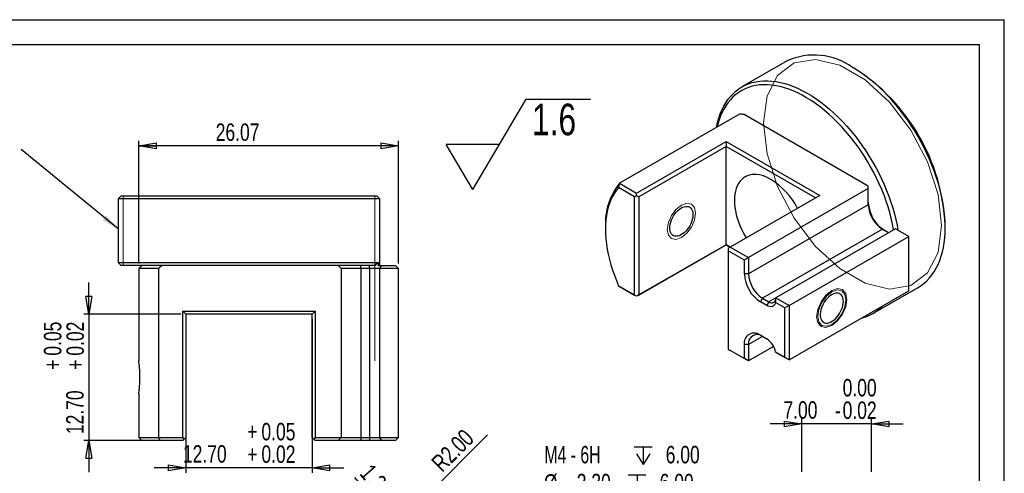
# Model space of a CAD drawing. Header units: millimetres. Extents: x 0 to 297, y 0 to 210.
# Tile 3 of 3: x 99 to 297, y 119 to 210. Entities that reach past the tile are written whole.
import ezdxf

# ---------------------------------------------------------------- set-up
doc = ezdxf.new("R2010")
doc.units = ezdxf.units.MM
doc.layers.add('图层0', color=7, linetype='Continuous', lineweight=25)
doc.styles.add('SLDTEXTSTYLE0', font='TXT', dxfattribs={"width": 0.75})
doc.styles.add('SLDTEXTSTYLE10', font='TXT', dxfattribs={"width": 0.678571})
doc.dimstyles.new('SLDDIMSTYLE0', dxfattribs={"dimtxt": 3.5, "dimasz": 3.556, "dimexe": 0, "dimexo": 0.0625, "dimgap": 0.875, "dimtad": 1, "dimlfac": 0.5, "dimrnd": 1e-09, "dimzin": 12, "dimdsep": 46, "dimtxsty": 'SLDTEXTSTYLE0', "dimblk1": 'CLOSED', "dimblk2": 'CLOSED', "dimsah": 1, "dimcen": 0.09, "dimadec": 0, "dimazin": 3, "dimtfac": 1, "dimtmove": 0, "dimatfit": 0, "dimldrblk": 'CLOSED', "dimfxl": 0, "dimfrac": 2, "dimtolj": 1, "dimtzin": 12, "dimarcsym": 0})
doc.dimstyles.new('SLDDIMSTYLE1', dxfattribs={"dimtxt": 3.5, "dimasz": 3.556, "dimexe": 0, "dimexo": 0.0625, "dimgap": 0.875, "dimtad": 1, "dimlfac": 0.5, "dimrnd": 1e-09, "dimzin": 4, "dimdsep": 46, "dimtxsty": 'SLDTEXTSTYLE0', "dimblk1": 'CLOSED', "dimblk2": 'CLOSED', "dimsah": 1, "dimcen": 0, "dimadec": 0, "dimazin": 1, "dimtfac": 1, "dimtofl": 0, "dimtmove": 1, "dimatfit": 3, "dimldrblk": 'CLOSED', "dimfxl": 0, "dimfrac": 2, "dimtolj": 1, "dimtzin": 12, "dimarcsym": 0})
doc.dimstyles.new('SLDDIMSTYLE5', dxfattribs={"dimtxt": 3.5, "dimasz": 3.556, "dimexe": 0, "dimexo": 0.0625, "dimgap": 0.875, "dimtad": 0, "dimtih": 1, "dimtoh": 1, "dimdec": 6, "dimlfac": 0.5, "dimrnd": 1e-09, "dimzin": 12, "dimdsep": 46, "dimtxsty": 'SLDTEXTSTYLE0', "dimblk1": 'NONE', "dimblk2": 'CLOSED', "dimsah": 1, "dimcen": 0, "dimadec": 0, "dimazin": 3, "dimtfac": 1, "dimtmove": 0, "dimatfit": 3, "dimldrblk": 'NONE', "dimfxl": 0, "dimfrac": 2, "dimtolj": 1, "dimtzin": 12, "dimarcsym": 0})
doc.dimstyles.new('SLDDIMSTYLE6', dxfattribs={"dimtxt": 3.5, "dimasz": 3.556, "dimexe": 0, "dimexo": 0.0625, "dimgap": 0.875, "dimtad": 1, "dimlfac": 0.5, "dimrnd": 1e-09, "dimzin": 4, "dimdsep": 46, "dimtxsty": 'SLDTEXTSTYLE0', "dimblk1": 'CLOSED', "dimblk2": 'CLOSED', "dimsah": 1, "dimcen": 0.09, "dimadec": 0, "dimazin": 1, "dimtol": 1, "dimtm": 0.02, "dimtfac": 1, "dimtmove": 0, "dimatfit": 0, "dimldrblk": 'CLOSED', "dimfxl": 0, "dimfrac": 2, "dimtolj": 1, "dimtzin": 0, "dimarcsym": 0})
doc.dimstyles.new('SLDDIMSTYLE7', dxfattribs={"dimtxt": 3.5, "dimasz": 3.556, "dimexe": 0, "dimexo": 0.0625, "dimgap": 0.875, "dimtad": 1, "dimlfac": 0.5, "dimrnd": 1e-09, "dimzin": 4, "dimdsep": 46, "dimtxsty": 'SLDTEXTSTYLE0', "dimblk1": 'CLOSED', "dimblk2": 'CLOSED', "dimsah": 1, "dimcen": 0.09, "dimadec": 0, "dimazin": 1, "dimtol": 1, "dimtp": 0.05, "dimtm": -0.02, "dimtfac": 1, "dimtmove": 0, "dimatfit": 0, "dimldrblk": 'CLOSED', "dimfxl": 0, "dimfrac": 2, "dimtolj": 1, "dimarcsym": 0})
doc.dimstyles.new('SLDDIMSTYLE8', dxfattribs={"dimtxt": 3.5, "dimasz": 3.556, "dimexe": 0, "dimexo": 0.0625, "dimgap": 0.875, "dimtad": 1, "dimlfac": 0.5, "dimrnd": 1e-09, "dimzin": 12, "dimdsep": 46, "dimtxsty": 'SLDTEXTSTYLE0', "dimblk1": 'CLOSED', "dimblk2": 'CLOSED', "dimsah": 1, "dimcen": 0.09, "dimadec": 0, "dimazin": 3, "dimtfac": 1, "dimtofl": 0, "dimtmove": 0, "dimatfit": 3, "dimldrblk": 'CLOSED', "dimfxl": 0, "dimfrac": 2, "dimtolj": 1, "dimtzin": 12, "dimarcsym": 0})
doc.dimstyles.new('SLDDIMSTYLE9', dxfattribs={"dimtxt": 0.18, "dimasz": 3.556, "dimexe": 0, "dimexo": 0.0625, "dimgap": 0, "dimtad": 0, "dimtih": 1, "dimtoh": 1, "dimdec": 0, "dimrnd": 1e-09, "dimzin": 0, "dimdsep": 46, "dimtxsty": 'Standard', "dimsah": 1, "dimcen": 0.09, "dimadec": 0, "dimazin": 0, "dimtfac": 3.556, "dimtdec": 0, "dimtofl": 0, "dimtmove": 0, "dimatfit": 3, "dimfxl": 0, "dimfrac": 2, "dimtolj": 1, "dimtzin": 0, "dimarcsym": 0})

# ---------------------------------------------------------------- blocks, each defined once
blk = doc.blocks.new('SW_SFSYMBOL_0')
at = {"layer": '图层0', "color": 0}
for p, q in [((-11.87, -9.07), (-1.17, 9.07)), ((-1.17, 9.07), (11.73, 9.07)), ((-11.87, -9.07), (-17.23, 0)), ((-6.52, 0), (-17.23, 0))]:
    blk.add_line(p, q, dxfattribs=at)
at = {"layer": '图层0', "color": 0, "insert": (0, 8.19), "char_height": 6.35, "attachment_point": 1, "style": 'SLDTEXTSTYLE0'}
blk.add_mtext('1.6', dxfattribs=at)
blk = doc.blocks.new('_Closed')
at = {"color": 0, "linetype": 'ByBlock', "lineweight": -2}
for p, q in [((-1, 0.166667), (0, 0)), ((-1, 0.166667), (-1, -0.166667)), ((0, 0), (-1, -0.166667)), ((0, 0), (-1, 0))]:
    blk.add_line(p, q, dxfattribs=at)
blk = doc.blocks.new('_D_1')
at = {"layer": '图层0'}
for q in [(193.27, 126.61), (160.52, 93.87)]:
    blk.add_line((165.01, 98.36), q, dxfattribs=at)
at = {"layer": '图层0', "xscale": 3.556, "yscale": 3.556, "rotation": 44.98318443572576}
blk.add_blockref('_Closed', (165.01, 98.36, -24.6), dxfattribs=at)
at = {"layer": '图层0', "insert": (181.68, 121.39), "char_height": 3.5, "attachment_point": 1, "rotation": 45, "style": 'SLDTEXTSTYLE0'}
blk.add_mtext('R2.00', dxfattribs=at)
blk = doc.blocks.new('_D_3')
at = {"layer": '图层0'}
for p, q in [((175.5, 107.88), (166.62, 118.06)), ((168.59, 101.85), (176.26, 108.53)), ((177.25, 105.88), (175.5, 107.88)), ((170.33, 99.85), (178, 106.53)), ((177.25, 105.88), (181.42, 101.09))]:
    blk.add_line(p, q, dxfattribs=at)
at = {"layer": '图层0', "xscale": 3.556, "yscale": 3.556}
for p, rotation in [((175.5, 107.88, -24.6), 311.0962386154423), ((177.25, 105.88, -24.6), 131.0962386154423)]:
    blk.add_blockref('_Closed', p, dxfattribs=dict(at, rotation=rotation))
at = {"layer": '图层0', "insert": (170.02, 121.02), "char_height": 3.5, "attachment_point": 1, "rotation": 311.0962, "style": 'SLDTEXTSTYLE0'}
blk.add_mtext('1.33', dxfattribs=at)
blk = doc.blocks.new('SW_SYMBOL_HOLE_DEPTH')
at = {"layer": '图层0', "color": 0}
for p, q in [((0, 875), (800, 875)), ((100, 555), (400, 75)), ((400, 875), (400, 75)), ((700, 555), (400, 75))]:
    blk.add_line(p, q, dxfattribs=at)
blk = doc.blocks.new('_D_10')
at = {"layer": '图层0'}
for p, q in [((239.64, 114.19), (203.34, 114.19)), ((234.68, 95.68), (239.64, 114.19)), ((232.97, 89.3), (234.68, 95.68))]:
    blk.add_line(p, q, dxfattribs=at)
at = {"layer": '图层0', "xscale": 0.004470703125, "yscale": 0.004470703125, "zscale": 0.004470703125}
for p in [(222.71, 120.29), (221.48, 114.68)]:
    blk.add_blockref('SW_SYMBOL_HOLE_DEPTH', p, dxfattribs=at)
at = {"layer": '图层0', "xscale": 3.556, "yscale": 3.556, "rotation": 255.0000000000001}
blk.add_blockref('_Closed', (234.68, 95.68, -3.93), dxfattribs=at)
at = {"layer": '图层0', "char_height": 3.5, "attachment_point": 1}
for s, insert, style in [('M4 - 6H', (204.65, 124.37), 'SLDTEXTSTYLE10'), ('6.00', (229.02, 124.37), 'SLDTEXTSTYLE0'), ('%%c', (204.57, 118.7), 'SLDTEXTSTYLE0'), ('3.30', (211.16, 118.76), 'SLDTEXTSTYLE0'), ('6.00', (227.8, 118.76), 'SLDTEXTSTYLE0')]:
    blk.add_mtext(s, dxfattribs=dict(at, insert=insert, style=style))
blk = doc.blocks.new('_None')
blk = doc.blocks.new('_D_12')
at = {"layer": '图层0'}
for p, q in [((256.33, 128.78), (249.98, 128.78)), ((256.33, 119.18), (256.33, 129.78)), ((270.33, 128.78), (256.33, 128.78)), ((270.33, 119.18), (270.33, 129.78)), ((270.33, 128.78), (276.68, 128.78))]:
    blk.add_line(p, q, dxfattribs=at)
at = {"layer": '图层0', "xscale": 3.556, "yscale": 3.556}
blk.add_blockref('_Closed', (256.33, 128.78, -3.93), dxfattribs=at)
at = {"layer": '图层0', "xscale": 3.556, "yscale": 3.556, "rotation": 180.0000000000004}
blk.add_blockref('_Closed', (270.33, 128.78, -3.93), dxfattribs=at)
at = {"layer": '图层0', "char_height": 3.5, "attachment_point": 1, "style": 'SLDTEXTSTYLE0'}
for s, insert in [('0.00', (264.54, 137.82)), ('7.00', (252.65, 133.34)), ('0.02', (264.54, 133.29)), ('-', (262.99, 133.29))]:
    blk.add_mtext(s, dxfattribs=dict(at, insert=insert))
blk = doc.blocks.new('_D_15')
at = {"layer": '图层0'}
for p, q in [((132.66, 149.84), (132.66, 118.95)), ((158.06, 149.84), (158.06, 118.95)), ((132.66, 119.95), (126.31, 119.95)), ((158.06, 119.95), (132.66, 119.95)), ((158.06, 119.95), (164.41, 119.95))]:
    blk.add_line(p, q, dxfattribs=at)
at = {"layer": '图层0', "xscale": 3.556, "yscale": 3.556}
blk.add_blockref('_Closed', (132.66, 119.95), dxfattribs=at)
at = {"layer": '图层0', "xscale": 3.556, "yscale": 3.556, "rotation": 180.0000000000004}
blk.add_blockref('_Closed', (158.06, 119.95), dxfattribs=at)
at = {"layer": '图层0', "char_height": 3.5, "attachment_point": 1, "style": 'SLDTEXTSTYLE0'}
for s, insert in [('0.05', (147.85, 128.99)), ('+', (145.02, 128.99)), ('12.70', (132.09, 124.52)), ('+', (145.02, 124.47)), ('0.02', (147.85, 124.47))]:
    blk.add_mtext(s, dxfattribs=dict(at, insert=insert))
blk = doc.blocks.new('_D_16')
at = {"layer": '图层0'}
for p, q in [((113.21, 150.84), (113.21, 157.19)), ((131.66, 150.84), (112.21, 150.84)), ((113.21, 150.84), (113.21, 125.44)), ((126.53, 125.44), (112.21, 125.44)), ((113.21, 125.44), (113.21, 119.09))]:
    blk.add_line(p, q, dxfattribs=at)
at = {"layer": '图层0', "xscale": 3.556, "yscale": 3.556}
for p, rotation in [((113.21, 150.84), 270.0000000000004), ((113.21, 125.44), 90.0000000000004)]:
    blk.add_blockref('_Closed', p, dxfattribs=dict(at, rotation=rotation))
at = {"layer": '图层0', "char_height": 3.5, "attachment_point": 1, "rotation": 90, "style": 'SLDTEXTSTYLE0'}
for s, insert in [('0.05', (104.18, 142.5)), ('0.02', (108.7, 142.5)), ('+', (104.18, 139.67)), ('+', (108.7, 139.67)), ('12.70', (108.65, 126.74))]:
    blk.add_mtext(s, dxfattribs=dict(at, insert=insert))
blk = doc.blocks.new('_D_17')
at = {"layer": '图层0'}
for p, q in [((123.21, 161.04), (123.21, 185.64)), ((175.36, 184.64), (123.21, 184.64)), ((175.36, 161.04), (175.36, 185.64))]:
    blk.add_line(p, q, dxfattribs=at)
at = {"layer": '图层0', "xscale": 3.556, "yscale": 3.556, "rotation": 180.0000000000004}
blk.add_blockref('_Closed', (123.21, 184.64), dxfattribs=at)
at = {"layer": '图层0', "xscale": 3.556, "yscale": 3.556}
blk.add_blockref('_Closed', (175.36, 184.64), dxfattribs=at)
at = {"layer": '图层0', "insert": (138.67, 189.15), "char_height": 3.5, "attachment_point": 1, "style": 'SLDTEXTSTYLE0'}
blk.add_mtext('26.07', dxfattribs=at)

msp = doc.modelspace()

# ---------------------------------------------------------------- linework, layer by layer
at = {"color": 7, "linetype": 'Continuous', "lineweight": 25}
for p, q in [((253.3863298, 201.726338), (244.335363, 196.5013261)), ((266.956978, 200.1781142), (266.5327829, 200.4230765)), ((243.8033497, 191.0188126), (219.7617191, 177.1398747)), ((269.6960161, 176.5611393), (244.7491053, 190.9626844)), ((223.1841159, 175.1641671), (241.1446282, 185.5325501)), ((241.1446282, 184.5527807), (223.60838, 174.4293202)), ((241.1446282, 185.5325501), (259.9536686, 174.6743222)), ((241.1446282, 185.5325501), (241.1446282, 184.5527807)), ((259.1050715, 174.1844375), (241.1446282, 184.5527807)), ((241.1446282, 164.7924931), (241.1446282, 184.5527807)), ((222.7598519, 174.4293202), (219.5602657, 176.2764019)), ((219.7617191, 177.1398747), (223.1841159, 175.1641671)), ((269.6960161, 176.0712945), (245.6543855, 162.1923566)), ((269.6960161, 176.0712945), (269.6960161, 176.5611393)), ((269.6960161, 172.8055321), (269.6960161, 176.0712945)), ((119.6698214, 174.6410444), (119.0698214, 174.0410444)), ((119.0698214, 174.0410444), (119.0698214, 161.2410444)), ((145.3588214, 174.0410444), (119.0698214, 174.0410444)), ((119.6698214, 174.6410444), (145.3588214, 174.6410444)), ((145.3588214, 174.6410444), (171.0478214, 174.6410444)), ((171.6478214, 174.0410444), (145.3588214, 174.0410444)), ((171.6478214, 174.0410444), (171.0478214, 174.6410444)), ((171.6478214, 160.6410444), (171.6478214, 174.0410444)), ((222.7598519, 174.4293202), (223.1841159, 174.6742824)), ((222.7598519, 154.6690325), (222.7598519, 174.4293202)), ((223.1841159, 174.6742824), (223.1841159, 175.1641671)), ((223.1841159, 174.6742824), (223.60838, 174.4293202)), ((223.60838, 174.4293202), (223.60838, 154.6690325)), ((259.9536686, 174.6743222), (241.9931563, 164.3059392)), ((269.6960161, 172.8055321), (245.6543855, 158.9265942)), ((216.9305775, 168.4041897), (216.9305775, 167.9143448)), ((285.1188918, 168.2275031), (285.1188918, 168.7173479)), ((272.5244432, 167.9065527), (248.4828127, 154.0276148)), ((275.1721904, 168.0111224), (251.1305599, 154.1321845)), ((253.8018396, 152.5900875), (277.8434701, 166.4690254)), ((273.757747, 167.1945816), (272.5244432, 167.9065527)), ((277.8434701, 166.4690254), (275.1721904, 168.0111224)), ((277.8434701, 155.5265767), (277.8434701, 166.4690254)), ((241.1446282, 164.7924135), (223.1841159, 154.4240305)), ((223.60838, 154.6690325), (241.1446282, 164.7924931)), ((241.1446282, 164.7924931), (241.9903062, 164.3042936)), ((241.1446282, 164.7924931), (241.1446282, 164.7924135)), ((241.9902372, 164.3042538), (241.1446282, 164.7924135)), ((241.9931563, 164.3059392), (241.5688923, 164.0609769)), ((241.9931563, 164.3059392), (245.6543855, 162.1923566)), ((241.5688923, 164.0609769), (241.5688923, 163.5710923)), ((241.5688923, 163.5710923), (241.5688923, 143.8108046)), ((244.8058574, 161.7024321), (241.5688923, 163.5710923)), ((245.6543855, 162.1923566), (244.8058574, 161.7024321)), ((245.6543855, 162.1923566), (245.6543855, 158.9265942)), ((119.0698214, 161.2410444), (119.6698214, 160.6410444)), ((119.0698214, 161.2410444), (171.3377471, 161.2410444)), ((170.6780065, 160.6410444), (119.6698214, 160.6410444)), ((123.8149825, 160.6410444), (123.2149825, 160.0410444)), ((163.8365814, 160.0410444), (163.2365814, 160.6410444)), ((167.8365814, 160.0410444), (167.8365814, 160.6410444)), ((169.5810614, 160.0410444), (169.5810614, 160.6410444)), ((171.2265505, 160.6410444), (172.1108835, 160.6410444)), ((172.1108835, 160.6410444), (174.7588214, 160.6410444)), ((175.3588214, 160.0410444), (174.7588214, 160.6410444)), ((244.8058574, 158.9265942), (244.8058574, 161.7024321)), ((123.2149825, 160.0410444), (123.2149825, 141.4410444)), ((127.2188214, 160.0410444), (123.2149825, 160.0410444)), ((127.2188214, 160.0410444), (127.2188214, 126.0410444)), ((163.8365814, 160.0410444), (163.8365814, 126.0410444)), ((167.8365814, 160.0410444), (163.8365814, 160.0410444)), ((167.8365814, 160.0410444), (167.8365814, 126.0410444)), ((169.5810614, 160.0410444), (167.8365814, 160.0410444)), ((171.5810614, 160.0410444), (169.5810614, 160.0410444)), ((169.5810614, 160.0410444), (169.5810614, 126.0410444)), ((175.3588214, 160.0410444), (171.5810614, 160.0410444)), ((171.5810614, 160.0410444), (171.5810614, 126.0410444)), ((175.3588214, 126.0410444), (175.3588214, 160.0410444)), ((245.6543855, 158.9265942), (244.8058574, 158.9265942)), ((219.5602657, 156.5161143), (222.7598519, 154.6690325)), ((223.1841159, 154.4240305), (219.7617191, 156.3997381)), ((270.6222266, 150.966209), (279.6731934, 156.191221)), ((223.1841159, 154.4240703), (222.7598519, 154.6690325)), ((223.60838, 154.6690325), (223.1841159, 154.4240703)), ((223.1841159, 154.4240305), (223.1841159, 154.4240703)), ((253.8018396, 141.6476388), (277.8434701, 155.5265767)), ((248.4828127, 154.0276148), (248.0585486, 153.2927678)), ((249.2920822, 152.580664), (248.0585486, 153.2927678)), ((248.4828127, 154.0276148), (249.7163463, 153.315511)), ((249.7163463, 153.315511), (249.2920822, 152.580664)), ((251.1305598, 154.1319191), (249.7163463, 153.315511)), ((252.9533114, 152.100163), (251.0809366, 153.181062)), ((251.1305599, 154.1321845), (253.8018396, 152.5900875)), ((253.8018396, 152.5900875), (252.9533114, 152.100163)), ((253.8018396, 152.5900875), (253.8018396, 141.6476388)), ((132.0588214, 126.0410444), (132.0588214, 151.4410444)), ((132.0588214, 151.4410444), (158.6588214, 151.4410444)), ((132.0588214, 151.4410444), (132.6588214, 150.8410444)), ((158.0588214, 150.8410444), (132.6588214, 150.8410444)), ((132.6588214, 150.8410444), (132.6588214, 126.0410444)), ((158.6588214, 151.4410444), (158.0588214, 150.8410444)), ((158.0588214, 126.0410444), (158.0588214, 150.8410444)), ((158.6588214, 151.4410444), (158.6588214, 126.0410444)), ((252.9533114, 142.1375633), (252.9533114, 152.100163)), ((248.4832724, 146.3510639), (245.6543855, 144.7179822)), ((248.0585486, 146.5963313), (249.2920822, 145.8842275)), ((248.4828127, 146.3513293), (248.0585486, 146.5963313)), ((249.3080045, 145.8749562), (248.4828127, 146.3513293)), ((244.8058574, 141.9421444), (244.8058574, 144.7179822)), ((245.6543855, 144.7179822), (244.8058574, 144.7179822)), ((245.6543855, 144.7179822), (245.6543855, 141.4522199)), ((250.6795298, 144.353174), (245.6543855, 141.4522199)), ((241.5688923, 143.8108046), (244.8058574, 141.9421444)), ((241.5688923, 143.8108046), (241.5688923, 143.8107648)), ((241.5688923, 143.8107648), (241.9931563, 143.5658026)), ((245.6543855, 141.4522199), (241.9931563, 143.5658026)), ((251.0809366, 143.2184622), (252.9533114, 142.1375633)), ((253.8018396, 141.6476388), (251.1305599, 143.1897357)), ((245.6543855, 141.4522199), (244.8058574, 141.9421444)), ((253.8018396, 141.6476388), (252.9533114, 142.1375633)), ((123.2149825, 134.850469), (123.2149825, 126.0410444)), ((123.2149825, 126.0410444), (123.8149825, 125.4410444)), ((123.2149825, 126.0410444), (127.2188214, 126.0410444)), ((127.5339233, 125.4410444), (123.8149825, 125.4410444)), ((127.2188214, 126.0410444), (132.0588214, 126.0410444)), ((132.0588214, 125.4410444), (127.5339233, 125.4410444)), ((132.3588214, 125.7410444), (132.0588214, 126.0410444)), ((132.0588214, 125.4410444), (132.3588214, 125.7410444)), ((132.3588214, 125.7410444), (132.6588214, 126.0410444)), ((158.3588214, 125.7410444), (158.0588214, 126.0410444)), ((158.6588214, 126.0410444), (158.3588214, 125.7410444)), ((158.3588214, 125.7410444), (158.6588214, 125.4410444)), ((158.6588214, 126.0410444), (163.8365814, 126.0410444)), ((163.2365814, 125.4410444), (158.6588214, 125.4410444)), ((163.8365814, 126.0410444), (163.2365814, 125.4410444)), ((167.8365814, 125.4410444), (163.2365814, 125.4410444)), ((163.8365814, 126.0410444), (167.8365814, 126.0410444)), ((167.8365814, 126.0410444), (167.8365814, 125.4410444)), ((167.8365814, 126.0410444), (169.5810614, 126.0410444)), ((169.5810614, 125.4410444), (167.8365814, 125.4410444)), ((169.5810614, 126.0410444), (171.5810614, 126.0410444)), ((169.5810614, 126.0410444), (169.5810614, 125.4410444)), ((172.1108835, 125.4410444), (169.5810614, 125.4410444)), ((171.5810614, 126.0410444), (175.3588214, 126.0410444)), ((174.7588214, 125.4410444), (172.1108835, 125.4410444)), ((175.3588214, 126.0410444), (174.7588214, 125.4410444))]:
    msp.add_line(p, q, dxfattribs=at)
at = {"color": 7, "linetype": 'Continuous', "lineweight": 18}
for p, q in [((120.0698214, 174.6410444), (120.0698214, 160.6410444)), ((170.6478214, 174.6410444), (170.6478214, 141.4410444))]:
    msp.add_line(p, q, dxfattribs=at)
at = {"color": 7, "linetype": 'Continuous', "lineweight": 18, "flags": 128}
for points in [[(248.6477382, 189.2818519), (249.3720858, 183.0460583), (251.4864463, 176.4791377), (254.8195267, 170.113103), (259.1013006, 164.4636923), (263.9848844, 159.9885874), (269.0746389, 157.0503347), (273.9582226, 155.8869738), (278.2399966, 156.5927535), (281.573077, 159.1104955), (283.6874374, 163.2362275), (284.411785, 168.6357071), (283.6874374, 174.8715007), (281.573077, 181.4384213), (278.2399966, 187.804456), (273.9582226, 193.4538667), (269.0746389, 197.9289716), (263.9848844, 200.8672243), (259.1013006, 202.0305852), (254.8195267, 201.3248055), (251.4864463, 198.8070635), (249.3720858, 194.6813315), (248.6477382, 189.2818519)], [(234.9927992, 171.1212616), (234.777498, 169.7470643), (234.1643721, 168.3334946), (233.2467643, 167.0957557), (232.1643721, 166.2222822), (231.0819799, 165.8460523), (230.1643721, 166.0243438), (229.5512461, 166.7300134), (229.3359449, 167.8556292), (229.5512461, 169.2298265), (230.1643721, 170.6433962), (231.0819799, 171.8811351), (232.1643721, 172.7546087), (233.2467643, 173.1308385), (234.1643721, 172.952547), (234.777498, 172.2468775), (234.9927992, 171.1212616)], [(265.3983908, 153.8134097), (265.166942, 152.3361476), (264.5078316, 150.8165602), (263.5214032, 149.4859908), (262.3578316, 148.5470067), (261.19426, 148.1425596), (260.2078316, 148.334223), (259.5487212, 149.0928178), (259.3172725, 150.3028548), (259.5487212, 151.7801169), (260.2078316, 153.2997043), (261.19426, 154.6302736), (262.3578316, 155.5692577), (263.5214032, 155.9737048), (264.5078316, 155.7820414), (265.166942, 155.0234467), (265.3983908, 153.8134097)], [(265.1862587, 153.6909484), (264.9709575, 152.3167511), (264.3578316, 150.9031815), (263.4402238, 149.6654426), (262.3578316, 148.791969), (261.2754394, 148.4157391), (260.3578316, 148.5940306), (259.7447057, 149.2997002), (259.5294045, 150.425316), (259.7447057, 151.7995133), (260.3578316, 153.213083), (261.2754394, 154.4508219), (262.3578316, 155.3242955), (263.4402238, 155.7005253), (264.3578316, 155.5222338), (264.9709575, 154.8165643), (265.1862587, 153.6909484)]]:
    msp.add_lwpolyline(points, dxfattribs=at)
at = {"color": 7, "linetype": 'Continuous', "lineweight": 25, "flags": 128}
for points in [[(279.6731934, 156.191221), (279.6742616, 156.1918377), (280.3033985, 156.5917158), (280.8993536, 157.0454781), (281.460691, 157.5520315), (281.9860585, 158.1101556), (282.4741904, 158.7185059), (282.9239108, 159.3756168), (283.3341363, 160.0799052), (283.7038785, 160.8296745), (284.0322468, 161.6231183), (284.3184501, 162.4583253), (284.5617989, 163.3332834), (284.7617069, 164.2458846), (284.9176925, 165.1939305), (285.0293801, 166.1751371), (285.0965004, 167.1871406), (285.1188918, 168.2275031), (285.0965004, 169.2937181), (285.0293801, 170.3832171), (284.9176925, 171.4933754), (284.7617069, 172.6215185), (284.5617989, 173.7649286), (284.3184501, 174.9208511), (284.0322468, 176.0865014), (283.7038785, 177.2590713), (283.3341363, 178.4357358), (282.9239108, 179.6136605), (282.4741904, 180.7900075), (281.9860585, 181.9619429), (281.460691, 183.1266434), (280.8993536, 184.2813032), (280.3033985, 185.4231405), (279.6742616, 186.5494046), (279.0134585, 187.6573823), (278.322581, 188.7444042), (277.6032935, 189.8078517), (276.857329, 190.8451629), (276.0864845, 191.8538387), (275.2926169, 192.8314492), (274.4776389, 193.7756392), (273.6435138, 194.6841341), (272.792251, 195.5547452), (271.9259013, 196.3853753), (271.0465518, 197.1740231), (270.156321, 197.9187888), (269.2573535, 198.6178781), (268.351815, 199.269607), (267.441887, 199.8724053), (266.5297616, 200.4248209)], [(239.2344629, 188.3812504), (239.2453106, 188.4386066), (239.4443616, 189.3495888), (239.6866714, 190.2231137), (239.9716587, 191.057086), (240.29864, 191.8495053), (240.666831, 192.5984707), (241.0753484, 193.3021859), (241.5232123, 193.9589627), (242.0093485, 194.5672259), (242.532591, 195.1255163), (243.0916845, 195.6324949), (243.685288, 196.0869454), (244.3119778, 196.487778), (244.9702504, 196.834031), (245.658527, 197.124874), (246.3751566, 197.3596092), (247.1184202, 197.5376738), (247.8865351, 197.6586404), (248.6776586, 197.722219), (249.4898932, 197.7282571), (250.3212906, 197.6767402), (251.1698566, 197.5677918), (252.0335556, 197.4016734), (252.9103161, 197.1787832), (253.7980348, 196.8996561), (254.6945825, 196.5649615), (255.5978086, 196.1755022), (256.5055465, 195.7322125), (257.415619, 195.2361556), (258.325843, 194.6885215), (259.2340353, 194.0906237), (260.1380173, 193.4438964), (261.0356206, 192.7498908), (261.9246923, 192.0102717), (262.8030997, 191.2268132), (263.6687358, 190.4013946), (264.5195243, 189.5359957), (265.3534243, 188.6326924), (266.1684357, 187.6936513), (266.9626034, 186.7211251), (267.7340225, 185.7174463), (268.4808427, 184.6850226), (269.2012725, 183.6263304), (269.8935838, 182.5439091), (270.5561161, 181.4403552), (271.1872802, 180.3183156), (271.785562, 179.1804818), (272.3495265, 178.0295831), (272.8778209, 176.8683802), (273.3691781, 175.6996583), (273.8224194, 174.5262209), (274.2364576, 173.3508827), (274.6102996, 172.1764628), (274.9430486, 171.0057785), (275.2339066, 169.8416377), (275.4821758, 168.6868328), (275.6564456, 167.7315678)], [(274.7890239, 167.789925), (274.7838979, 167.8195095), (274.566415, 168.9530533), (274.3059831, 170.0977214), (274.0032409, 171.2507065), (273.6589309, 172.4091808), (273.2738974, 173.570303), (272.8490849, 174.7312254), (272.3855352, 175.8891008), (271.8843852, 177.0410894), (271.346864, 178.184366), (270.7742898, 179.3161264), (270.1680671, 180.433595), (269.5296826, 181.5340312), (268.8607019, 182.614736), (268.1627657, 183.673059), (267.437586, 184.7064045), (266.686941, 185.7122382), (265.912672, 186.6880933), (265.1166777, 187.6315763), (264.3009106, 188.5403733), (263.4673711, 189.4122554), (262.6181038, 190.2450843), (261.7551914, 191.0368174), (260.8807504, 191.785513), (259.9969253, 192.4893347), (259.1058838, 193.1465565), (258.2098112, 193.7555665), (257.3109052, 194.314871), (256.4113704, 194.8230982), (255.513413, 195.2790018), (254.6192353, 195.6814636), (253.7310304, 196.0294965), (252.8509765, 196.322247), (251.9812321, 196.558997), (251.1239304, 196.739166), (250.2811738, 196.862312), (249.4550294, 196.928133), (248.6475232, 196.9364676), (247.8606357, 196.8872954), (247.0962969, 196.7807369), (246.3563814, 196.6170535), (245.6427037, 196.3966466), (244.9570143, 196.1200569), (244.3009949, 195.7879626), (243.6762544, 195.4011782), (243.084325, 194.9606523), (242.5266584, 194.4674655), (242.0046224, 193.9228271), (241.5194973, 193.3280731), (241.0724729, 192.684662), (240.6646456, 191.994172), (240.2970156, 191.2582964), (239.9704844, 190.47884), (239.6858531, 189.6577145), (239.4438195, 188.7969339), (239.3620027, 188.4548776)], [(250.1248843, 177.9151466), (249.5523415, 178.2196918), (248.9833285, 178.470406), (248.4213537, 178.6657435), (247.8698816, 178.8044998), (247.3323124, 178.8858196), (246.8119604, 178.9092014), (246.3120336, 178.8745011), (245.8356143, 178.7819327), (245.3856398, 178.6320669), (244.9648843, 178.4258275), (244.5759419, 178.1644863), (244.2212106, 177.8496544), (243.9028774, 177.4832728), (243.622905, 177.0676004), (243.3830194, 176.6052001), (243.1846997, 176.0989226), (243.0291685, 175.5518893), (242.9173847, 174.9674728), (242.8500376, 174.3492764), (242.8275423, 173.7011113), (242.8500376, 173.0269737), (242.9173847, 172.3310199), (243.0291685, 171.6175406), (243.1846997, 170.8909348), (243.3830194, 170.1556822), (243.622905, 169.4163159), (243.9028774, 168.6773942), (244.2212106, 167.943473), (244.5759419, 167.219077), (244.9648843, 166.5086725), (245.1801648, 166.14576)], [(219.5602657, 176.2764019), (219.1151428, 175.7301383), (218.7083667, 175.1350639), (218.3411328, 174.4929274), (218.0145202, 173.8056157), (217.7294888, 173.0751486), (217.4868761, 172.3036728), (217.2873951, 171.4934552), (217.1316321, 170.6468768), (217.0200446, 169.7664254), (216.9529607, 168.8546883), (216.9305775, 167.9143448), (216.9529607, 166.9481581), (217.0200446, 165.9589676), (217.1316321, 164.9496801), (217.2873951, 163.9232615), (217.4868761, 162.8827281), (217.7294888, 161.8311376), (218.0145202, 160.7715803), (218.3411328, 159.7071698), (218.7083667, 158.641034), (219.1151428, 157.5763059), (219.5602657, 156.5161143)], [(229.8309197, 168.141372), (229.8536287, 168.5294954), (229.9213137, 168.9362836), (230.0326572, 169.353819), (230.1854922, 169.7739747), (230.3768438, 170.188573), (230.6029877, 170.589544), (230.8595221, 170.9690835), (231.1414539, 171.319804), (231.4432956, 171.6348792), (231.7591723, 171.9081764), (232.0829357, 172.1343764), (232.4082843, 172.3090764), (232.7288853, 172.4288759), (233.0384987, 172.4914434), (233.3310983, 172.4955609), (233.6009888, 172.4411483), (233.8429172, 172.3292647), (234.0521747, 172.1620878), (234.2246882, 171.9428715), (234.3571, 171.6758826), (234.4468329, 171.3663177), (234.4921403, 171.0202021), (234.4921403, 170.6442727), (234.4468329, 170.2458463), (234.3571, 169.8326781), (234.2246882, 169.4128097), (234.0521747, 168.9944135), (233.8429172, 168.5856331), (233.6009888, 168.1944249), (233.3310983, 167.8284033), (233.0384987, 167.4946926), (232.7288853, 167.199788), (232.4082843, 166.9494295), (232.0829357, 166.74849), (231.7591723, 166.6008807), (231.4432956, 166.5094745), (231.1414539, 166.4760506), (230.8595221, 166.5012596), (230.6029877, 166.5846107), (230.3768438, 166.7244817), (230.1854922, 166.9181501), (230.0326572, 167.1618463), (229.9213137, 167.4508272), (229.8536287, 167.7794679), (229.8309197, 168.141372)], [(264.691284, 153.4052056), (264.668575, 153.7671097), (264.60089, 154.0957505), (264.4895464, 154.3847313), (264.3367115, 154.6284276), (264.1453598, 154.8220959), (263.919216, 154.9619669), (263.6626816, 155.045318), (263.3807498, 155.070527), (263.0789081, 155.0371031), (262.7630314, 154.9456969), (262.4392679, 154.7980876), (262.1139194, 154.5971482), (261.7933184, 154.3467897), (261.483705, 154.0518851), (261.1911054, 153.7181743), (260.9212149, 153.3521527), (260.6792865, 152.9609445), (260.470029, 152.5521641), (260.2975155, 152.1337679), (260.1651036, 151.7138995), (260.0753708, 151.3007313), (260.0300634, 150.902305), (260.0300634, 150.5263755), (260.0753708, 150.18026), (260.1651036, 149.8706951), (260.2975155, 149.6037061), (260.470029, 149.3844898), (260.6792865, 149.2173129), (260.9212149, 149.1054293), (261.1911054, 149.0510167), (261.483705, 149.0551342), (261.7933184, 149.1177017), (262.1139194, 149.2375012), (262.4392679, 149.4122012), (262.7630314, 149.6384012), (263.0789081, 149.9116985), (263.3807498, 150.2267737), (263.6626816, 150.5774942), (263.919216, 150.9570336), (264.1453598, 151.3580047), (264.3367115, 151.7726029), (264.4895464, 152.1927587), (264.60089, 152.6102941), (264.668575, 153.0170823), (264.691284, 153.4052056)], [(251.0809366, 153.181062), (250.9853541, 152.8992141), (250.8425218, 152.6677185), (250.6564253, 152.4930349), (250.4322576, 152.3800379), (250.176274, 152.3318805), (249.8956176, 152.3499065), (249.5981198, 152.4336129), (249.2920822, 152.580664)]]:
    msp.add_lwpolyline(points, dxfattribs=at)
at = {"color": 7, "linetype": 'Continuous', "lineweight": 25}
for centre, radius, start, end in [((258.8291863, 189.6757396), 13.2227686, 54.382422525, 114.307119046), ((245.6911154, 166.9286912), 39.4683271, 2.597464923, 57.402535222), ((242.190123, 165.2079321), 14.9811126, 27.38541817, 58.018122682), ((229.6665878, 169.1031994), 12.7551783, 140.944596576, 183.141499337), ((276.7382372, 173.605321), 7.0490385, 182.520089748, 237.479910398), ((275.8368805, 173.0849755), 6.1472192, 182.605478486, 237.39452166), ((251.8480935, 159.2365469), 7.0490539, 182.520154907, 237.479845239), ((251.7952499, 159.2060376), 6.1472192, 182.605478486, 237.39452166), ((250.2684111, 153.9923301), 0.8734184, 230.796714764, 9.21403699), ((266.1700291, 158.6784769), 8.9040477, 284.157442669, 315.837180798), ((246.7953869, 145.0282401), 2.0135758, 51.147132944, 188.86361881), ((247.378683, 144.997691), 1.7468368, 50.796714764, 189.21403699), ((247.0771866, 142.4648425), 4.074059, 10.659971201, 57.066982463)]:
    msp.add_arc(centre, radius, start, end, dxfattribs=at)
for points in [[(244.7491053, 190.9626844), (244.4339685, 190.9820293), (244.1187092, 191.0007182), (243.8033497, 191.0188126)], [(219.5602657, 176.2764019), (219.626689, 176.5642956), (219.6938518, 176.8521211), (219.7617191, 177.1398747)], [(127.9563218, 160.6410444), (127.7097913, 160.4419042), (127.4639777, 160.2418739), (127.2188214, 160.0410444)], [(171.3377471, 161.2410444), (171.116971, 161.037888), (170.8969296, 160.8374201), (170.6780065, 160.6410444)], [(171.3377471, 161.2410444), (171.3037667, 161.0391063), (171.2668169, 160.8385749), (171.2265505, 160.6410444)], [(172.1108835, 160.6410444), (171.9479847, 160.4349919), (171.7738965, 160.2338796), (171.5810614, 160.0410444)], [(219.7617191, 156.3997381), (219.6938518, 156.4389436), (219.626689, 156.4777424), (219.5602657, 156.5161143)], [(251.0809366, 153.181062), (251.1114509, 153.4999198), (251.1305599, 153.8172945), (251.1305599, 154.1321845)], [(251.0809366, 143.2184622), (251.1114509, 143.2008194), (251.1305599, 143.1897613), (251.1305599, 143.1897357)], [(127.5339233, 125.4410444), (127.4280748, 125.6408296), (127.3230524, 125.8408345), (127.2188214, 126.0410444)], [(172.1108835, 125.4410444), (171.9479847, 125.647097), (171.7738965, 125.8482093), (171.5810614, 126.0410444)]]:
    msp.add_open_spline(points, degree=3, dxfattribs=at)
msp.add_open_spline([(123.2163835, 134.850469), (123.2159814, 134.8477633), (123.2141905, 134.8357147), (123.2249524, 134.9078843), (123.2479185, 135.0676897), (123.2816062, 135.3176507), (123.3217292, 135.6475776), (123.3636998, 136.0463865), (123.4033512, 136.5095527), (123.4354832, 137.0160209), (123.4568358, 137.5592299), (123.4646019, 138.1119054), (123.4581813, 138.6685731), (123.4385889, 139.2032619), (123.4077353, 139.7124392), (123.3694679, 140.174563), (123.3273743, 140.5848072), (123.2866315, 140.925164), (123.2516709, 141.1878619), (123.222085, 141.3940626), (123.2175795, 141.4238658), (123.2149825, 141.4410444)], degree=3, knots=[0, 0, 0, 0, 0.0156634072, 0.0697511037, 0.1220674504, 0.1758805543, 0.2285776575, 0.2827781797, 0.3358910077, 0.3905536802, 0.4434669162, 0.4979449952, 0.5503446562, 0.6042672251, 0.6566444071, 0.7105127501, 0.763388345, 0.8177813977, 0.8709042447, 0.9255887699, 1, 1, 1, 1], dxfattribs=at)
at = {"layer": '图层0'}
for p, q in [((0, 210), (297, 210)), ((297, 0), (297, 210)), ((5, 204.9828915), (292, 204.9828915)), ((292, 4.9828915), (292, 204.9828915))]:
    msp.add_line(p, q, dxfattribs=at)

# ---------------------------------------------------------------- block references
msp.add_blockref('SW_SFSYMBOL_0', (202.1738935, 184.9461002), dxfattribs=at)

# ---------------------------------------------------------------- dimensions: what is measured, and where the dimension line sits
for base, p1, p2, dimstyle, picture, middle in [((123.2149825, 184.6410444), (175.3588214, 160.0410444), (123.2149825, 160.0410444), 'SLDDIMSTYLE8', '_D_17', (144.491981, 184.6410444)), ((132.6588214, 119.9538178), (158.0588214, 150.8410444), (132.6588214, 150.8410444), 'SLDDIMSTYLE7', '_D_15', (144.491981, 119.9538178)), ((256.328717, 128.7792498), (270.328717, 118.1792498), (256.328717, 118.1792498), 'SLDDIMSTYLE6', '_D_12', (263.1187846, 128.7792498))]:
    dim = msp.add_linear_dim(base=base, p1=p1, p2=p2, dimstyle=dimstyle, dxfattribs=at)
    dim.commit()
    dim.dimension.update_dxf_attribs({"geometry": picture, "text_midpoint": middle, "dimtype": 160})
for base, p1, p2, angle, dimstyle, picture, middle in [((113.2149825, 125.4410444), (132.6588214, 150.8410444), (127.5339233, 125.4410444), 90, 'SLDDIMSTYLE7', '_D_16', (113.2149825, 139.1469653)), ((175.5023967, 107.8771715), (169.5810614, 99.1907408), (167.8365814, 101.1907408), 311.096238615, 'SLDDIMSTYLE0', '_D_3', (169.5990904, 114.6451554))]:
    dim = msp.add_linear_dim(base=base, p1=p1, p2=p2, angle=angle, dimstyle=dimstyle, dxfattribs=at)
    dim.commit()
    dim.dimension.update_dxf_attribs({"geometry": picture, "text_midpoint": middle, "dimtype": 160})
dim = msp.add_radius_dim(center=(167.8365814, 101.1907408), mpoint=(165.0081543, 98.3623137), dimstyle='SLDDIMSTYLE1', dxfattribs=at)
dim.commit()
dim.dimension.update_dxf_attribs({"geometry": '_D_1', "text_midpoint": (189.149094, 122.5032534), "dimtype": 164})
dim = msp.add_diameter_dim_2p(p1=(232.9746141, 89.3026946), p2=(234.6828198, 95.677805), text=' M4 - 6H {\\fGDT;x} 6.00\\P%%c 3.30 {\\fGDT;x} 6.00\\P', dimstyle='SLDDIMSTYLE5', override={"dimpost": '<>'}, dxfattribs=at)
dim.commit()
dim.dimension.update_dxf_attribs({"geometry": '_D_10', "text_midpoint": (220.6981602, 119.802753), "dimtype": 163})

# ---------------------------------------------------------------- leaders
msp.add_leader([(119.0698214, 167.9601534), (99.6353021, 183.904596)], dimstyle='SLDDIMSTYLE9', dxfattribs=at)

doc.saveas('drawing.dxf')
